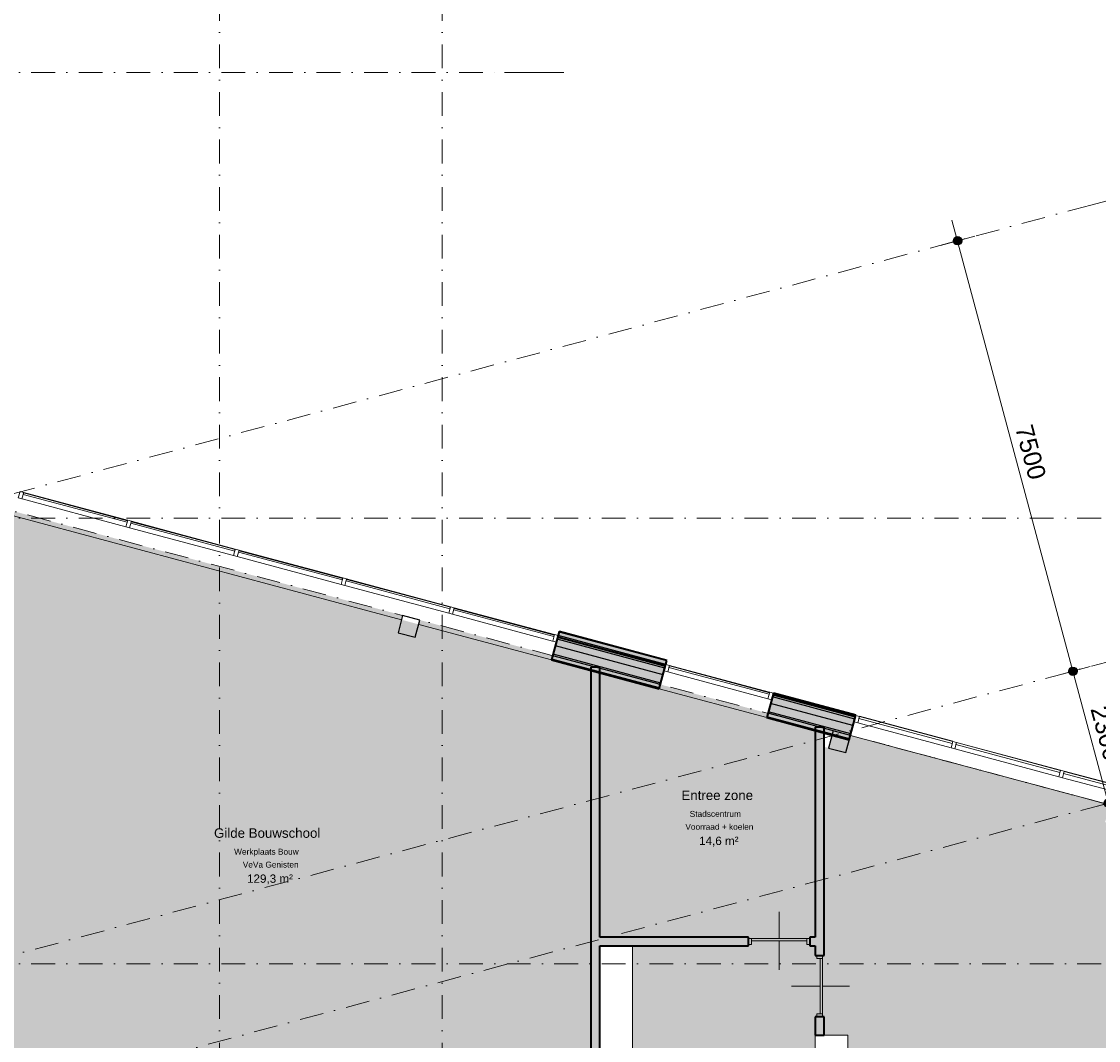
# Model space of a CAD drawing. Header units: millimetres. Extents: x 1557 to 319405, y -11609 to 73584.
# Tile 59 of 103: x 237305 to 255428, y 37209 to 54359. Entities that reach past the tile are written whole.
import ezdxf

# ---------------------------------------------------------------- set-up
doc = ezdxf.new("R2010")
doc.units = ezdxf.units.MM
doc.linetypes.add('Hidden_2_', pattern=[400, 200, -200])
doc.linetypes.add('RR_Level', pattern=[800, 400, -200, 0, -200])
for name, color, linetype, lineweight in [('A-____-____-DIMS', 211, 'Continuous', 9), ('A-____-____-DIMS-200', 211, 'Continuous', 9), ('A-AREA-____-IDEN', 2, 'Continuous', 13), ('A-AREA-____-OTLN', 32, 'Hidden_2_', 13), ('A-AREA-____-PATT', 32, 'Continuous', 9), ('A-DOOR-____-MCUT', 31, 'Continuous', 13), ('A-DOOR-____-OTLN', 31, 'Continuous', 18), ('A-FLOR-____-OTLN', 192, 'Continuous', 18), ('A-GENM-____-OTLN', 13, 'Continuous', 13), ('A-GLAZ-CURT-MCUT', 52, 'Continuous', 13), ('A-GLAZ-CURT-OTLN', 52, 'Continuous', 13), ('A-GLAZ-CWMG-MCUT', 51, 'Continuous', 13), ('A-GLAZ-CWMG-OTLN', 51, 'Continuous', 13), ('A-WALL-____-MCUT', 113, 'Continuous', 35), ('A-WALL-____-OTLN', 113, 'Continuous', 18), ('A-WALL-____-PATT', 111, 'Continuous', 35), ('S-COLS-____-MCUT', 52, 'Continuous', 25), ('S-COLS-____-OTLN', 52, 'Continuous', 18), ('S-GRID-____-OTLN', 1, 'Continuous', 9)]:
    doc.layers.add(name, color=color, linetype=linetype, lineweight=lineweight)
doc.styles.add('Arial_1', font='arial.ttf', dxfattribs={"height": 100})
doc.styles.add('Arial_2', font='arial.ttf', dxfattribs={"height": 300})
doc.styles.add('Arial_B', font='txt', dxfattribs={"height": 160})
doc.styles.add('Arial_B_1', font='txt', dxfattribs={"height": 100})
doc.styles.add('Arial_I', font='txt', dxfattribs={"height": 140})
doc.dimstyles.new('1_5mm_interne_maten_en_details', dxfattribs={"dimscale": 304.8, "dimtxt": 1.004192, "dimasz": 1.83727, "dimexe": 0.984252, "dimexo": 0.0625, "dimgap": 0.098425, "dimtad": 1, "dimdec": 0, "dimlfac": 304.8, "dimzin": 0, "dimdsep": 46, "dimtxsty": 'Arial_2', "dimblk1": 'DOTSMALL', "dimblk2": 'DOTSMALL', "dimsah": 1, "dimcen": 0.09, "dimdle": 1.181102, "dimazin": 0, "dimtfac": 1, "dimtdec": 4, "dimtix": 1, "dimtmove": 0, "dimatfit": 3, "dimfxl": 0.003229, "dimfxlon": 1, "dimtvp": 1, "dimtfill": 1, "dimtolj": 1, "dimtzin": 0, "dimlwd": 13, "dimlwe": 13, "dimarcsym": 2})

# ---------------------------------------------------------------- blocks, each defined once
blk = doc.blocks.new('System Panel - Triple glas-716063-plot_V0 Copy 1')
at = {"layer": 'A-GLAZ-CURT-MCUT', "color": 170, "lineweight": 9}
for p, q in [((813, 52), (-813, 52)), ((-813, 52), (-813, 17)), ((-813, 17), (813, 17)), ((813, 17), (813, 52))]:
    blk.add_line(p, q, dxfattribs=at)
blk = doc.blocks.new('Rectangular Mullion - 65 x 114mm-705369-plot_V0 Copy 1')
at = {"layer": 'A-GLAZ-CWMG-OTLN', "color": 170, "lineweight": 9}
for p, q in [((85883, 42244), (84312, 42665)), ((85854, 42134), (84282, 42555))]:
    blk.add_line(p, q, dxfattribs=at)
blk = doc.blocks.new('System Panel - Triple glas-716064-plot_V0 Copy 1')
at = {"layer": 'A-GLAZ-CURT-MCUT', "color": 170, "lineweight": 9}
for p, q in [((905, 52.5), (-905, 52.5)), ((-905, 52.5), (-905, 17.5)), ((-905, 17.5), (905, 17.5)), ((905, 17.5), (905, 52.5))]:
    blk.add_line(p, q, dxfattribs=at)
blk = doc.blocks.new('Rectangular Mullion - 65 x 114mm-463994-plot_V0 Copy 1')
at = {"layer": 'A-GLAZ-CWMG-OTLN', "color": 170, "lineweight": 9}
for p, q in [((67327, 2357), (67803, 4103)), ((67437, 2327), (67913, 4073))]:
    blk.add_line(p, q, dxfattribs=at)
blk = doc.blocks.new('Rectangular Mullion - 65 x 114mm-702661-plot_V0 Copy 1')
at = {"layer": 'A-GLAZ-CWMG-MCUT', "color": 170, "lineweight": 9}
for p, q in [((-32.5, 57), (32.5, 57)), ((-32.5, -57), (-32.5, 57)), ((32.5, 57), (32.5, -57)), ((32.5, -57), (-32.5, -57))]:
    blk.add_line(p, q, dxfattribs=at)
blk = doc.blocks.new('System Panel - HR__-715992-plot_V0 Copy 1')
at = {"layer": 'A-GLAZ-CURT-MCUT', "color": 170, "lineweight": 9}
for p, q in [((872, 47), (-872, 47)), ((-872, 47), (-872, 23)), ((-872, 23), (872, 23)), ((872, 23), (872, 47))]:
    blk.add_line(p, q, dxfattribs=at)
blk = doc.blocks.new('Rectangular Mullion - 65 x 114mm-464001-plot_V0 Copy 1')
at = {"layer": 'A-GLAZ-CWMG-OTLN', "color": 170, "lineweight": 9}
for p, q in [((65863, -3007), (66322, -1324)), ((65973, -3037), (66432, -1354))]:
    blk.add_line(p, q, dxfattribs=at)
blk = doc.blocks.new('Rectangular Mullion - 65 x 114mm-715993-plot_V0 Copy 1')
at = {"layer": 'A-GLAZ-CWMG-MCUT', "color": 170, "lineweight": 9}
for p, q in [((-65, 57), (0, 57)), ((-65, -57), (-65, 57)), ((0, 57), (0, -57)), ((0, -57), (-65, -57))]:
    blk.add_line(p, q, dxfattribs=at)
blk = doc.blocks.new('System Panel - HR__-715989-plot_V0 Copy 1')
at = {"layer": 'A-GLAZ-CURT-MCUT', "color": 170, "lineweight": 9}
for p, q in [((905, 47), (-905, 47)), ((-905, 47), (-905, 23)), ((-905, 23), (905, 23)), ((905, 23), (905, 47))]:
    blk.add_line(p, q, dxfattribs=at)
blk = doc.blocks.new('Rectangular Mullion - 65 x 114mm-715994-plot_V0 Copy 1')
at = {"layer": 'A-GLAZ-CWMG-MCUT', "color": 170, "lineweight": 9}
for p, q in [((-32.5, 57), (32.5, 57)), ((-32.5, -57), (-32.5, 57)), ((32.5, 57), (32.5, -57)), ((32.5, -57), (-32.5, -57))]:
    blk.add_line(p, q, dxfattribs=at)
blk = doc.blocks.new('Rectangular Mullion - 65 x 114mm-716021-plot_V0 Copy 1')
at = {"layer": 'A-GLAZ-CWMG-MCUT', "color": 170, "lineweight": 9}
for p, q in [((0, 57), (-65, 57)), ((-65, 57), (-65, -57)), ((0, -57), (0, 57)), ((-65, -57), (0, -57))]:
    blk.add_line(p, q, dxfattribs=at)
blk = doc.blocks.new('Rectangular Mullion - 65 x 114mm-702672-plot_V0 Copy 1')
at = {"layer": 'A-GLAZ-CWMG-MCUT', "color": 170, "lineweight": 9}
for p, q in [((0, 57), (-65, 57)), ((-65, 57), (-65, -57)), ((0, -57), (0, 57)), ((-65, -57), (0, -57))]:
    blk.add_line(p, q, dxfattribs=at)
blk = doc.blocks.new('027_Gilde - ATC_FacadeModel_rvt-2-plot_V0 Copy 1')
at = {"layer": 'A-WALL-____-OTLN', "lineweight": 5}
for points in [[(81052, 43538), (81067, 43596), (79256, 44082), (79240, 44024), (81035, 43543)], [(81035, 43475), (81043, 43504), (79231, 43990), (79224, 43961), (81005, 43483)], [(84232, 42619), (84240, 42648), (82854, 43019), (82846, 42990), (84202, 42627)]]:
    blk.add_hatch(color=67, dxfattribs=at).paths.add_polyline_path(points)
at = {"layer": 'A-WALL-____-PATT', "lineweight": 5}
for points in [[(81067, 43596), (81070, 43606), (79259, 44091), (79256, 44082), (81052, 43600)], [(81005, 43364), (81035, 43475), (79224, 43961), (79194, 43850), (79941, 43649)], [(81043, 43504), (81046, 43519), (79235, 44004), (79231, 43990), (81035, 43507)], [(81046, 43519), (81052, 43538), (79240, 44024), (79235, 44004), (81043, 43520)], [(80945, 43142), (80961, 43200), (79150, 43685), (79134, 43628), (79791, 43451), (79793, 43451), (80639, 43224)], [(80961, 43200), (80967, 43224), (79156, 43710), (79150, 43685), (80871, 43224)], [(80967, 43224), (81005, 43364), (79194, 43850), (79156, 43710), (79941, 43499)], [(84202, 42508), (84232, 42619), (82846, 42990), (82818, 42879)], [(84240, 42648), (84244, 42662), (82858, 43034), (82854, 43019), (84232, 42650)], [(84244, 42662), (84249, 42682), (82863, 43053), (82858, 43034), (84240, 42663)], [(84165, 42368), (84202, 42508), (82816, 42879), (82779, 42739), (82818, 42728)], [(84143, 42286), (84158, 42343), (82772, 42715), (82757, 42657), (83836, 42368)], [(84158, 42343), (84165, 42368), (82779, 42739), (82772, 42715), (83716, 42462), (83716, 42462), (84068, 42368)]]:
    blk.add_hatch(color=67, dxfattribs=at).paths.add_polyline_path(points)
at = {"layer": 'A-WALL-____-PATT', "lineweight": 18}
h = blk.add_hatch(color=47, dxfattribs=at)
h.paths.add_polyline_path([(80942, 43128), (80945, 43142), (79793, 43451), (79793, 43435), (80888, 43142)])
h.paths.add_polyline_path([(79791, 43436), (79791, 43451), (79134, 43628), (79130, 43613), (79644, 43475)])
h = blk.add_hatch(color=47, dxfattribs=at)
h.paths.add_polyline_path([(84139, 42271), (84143, 42286), (83716, 42400), (83716, 42384), (84085, 42286)])
h.paths.add_polyline_path([(83712, 42385), (83713, 42401), (82757, 42657), (82753, 42642), (83566, 42424)])
at = {"layer": 'A-WALL-____-MCUT', "color": 50}
for p, q in [((79259, 44091), (79130, 43613)), ((81070, 43606), (79259, 44091)), ((79130, 43613), (80942, 43128)), ((80942, 43128), (81070, 43606)), ((82863, 43053), (82753, 42642)), ((84249, 42682), (82863, 43053)), ((82753, 42642), (84139, 42271)), ((84139, 42271), (84249, 42682))]:
    blk.add_line(p, q, dxfattribs=at)
at = {"layer": 'A-WALL-____-MCUT', "color": 130, "lineweight": 25}
for p, q in [((81067, 43596), (79256, 44082)), ((81035, 43475), (79224, 43961)), ((81043, 43504), (79231, 43990)), ((81046, 43519), (79235, 44004)), ((81052, 43538), (79240, 44024)), ((80961, 43200), (79150, 43685)), ((80967, 43224), (79156, 43710)), ((81005, 43364), (79194, 43850)), ((80945, 43142), (79134, 43628)), ((84232, 42619), (82846, 42990)), ((84240, 42648), (82854, 43019)), ((84244, 42662), (82858, 43034)), ((84202, 42508), (82816, 42879)), ((84143, 42286), (82757, 42657)), ((84158, 42343), (82772, 42715)), ((84165, 42368), (82779, 42739))]:
    blk.add_line(p, q, dxfattribs=at)
at = {"layer": 'A-WALL-____-OTLN', "color": 210}
for p, q in [((76604, 44290), (70075, 46039)), ((79130, 43613), (76894, 44212)), ((82753, 42642), (80942, 43128))]:
    blk.add_line(p, q, dxfattribs=at)
at = {"layer": 'A-GLAZ-CURT-OTLN', "color": 210, "lineweight": 18}
for name, p, rotation in [('System Panel - HR__-715989-plot_V0 Copy 1', (71107, 46144), 344.9999965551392), ('System Panel - HR__-715989-plot_V0 Copy 1', (72918, 45659), 344.9999965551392), ('System Panel - HR__-715989-plot_V0 Copy 1', (74729, 45173), 344.9999965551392), ('System Panel - HR__-715989-plot_V0 Copy 1', (76540, 44688), 344.9999965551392), ('System Panel - HR__-715992-plot_V0 Copy 1', (78320, 44211), 344.9999965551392), ('System Panel - HR__-715992-plot_V0 Copy 1', (81942, 43241), 344.9999965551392), ('System Panel - Triple glas-716063-plot_V0 Copy 1', (85083, 42399), 345.0000000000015), ('System Panel - Triple glas-716064-plot_V0 Copy 1', (86805, 41938), 345.0000000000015), ('System Panel - Triple glas-716064-plot_V0 Copy 1', (88617, 41452), 345.0000000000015)]:
    blk.add_blockref(name, p, dxfattribs=dict(at, rotation=rotation))
at = {"layer": 'A-GLAZ-CWMG-OTLN', "color": 210, "lineweight": 18}
for name, p, rotation in [('Rectangular Mullion - 65 x 114mm-716021-plot_V0 Copy 1', (70170, 46395), 164.9999965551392), ('Rectangular Mullion - 65 x 114mm-463994-plot_V0 Copy 1', (74632, -21460), 90.26266471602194), ('Rectangular Mullion - 65 x 114mm-463994-plot_V0 Copy 1', (76443, -21946), 90.26266471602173), ('Rectangular Mullion - 65 x 114mm-463994-plot_V0 Copy 1', (78254, -22431), 90.26266471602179), ('Rectangular Mullion - 65 x 114mm-463994-plot_V0 Copy 1', (80065, -22916), 90.26266471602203), ('Rectangular Mullion - 65 x 114mm-464001-plot_V0 Copy 1', (76443, -21946), 90.2626647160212), ('Rectangular Mullion - 65 x 114mm-716021-plot_V0 Copy 1', (81037, 43483), 164.9999965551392), ('Rectangular Mullion - 65 x 114mm-464001-plot_V0 Copy 1', (80065, -22916), 90.26266471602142), ('Rectangular Mullion - 65 x 114mm-702672-plot_V0 Copy 1', (84234, 42626), 165.0000000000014), ('Rectangular Mullion - 65 x 114mm-463994-plot_V0 Copy 1', (90330, -25667), 90.26266816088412), ('Rectangular Mullion - 65 x 114mm-463994-plot_V0 Copy 1', (92141, -26152), 90.262668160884)]:
    blk.add_blockref(name, p, dxfattribs=dict(at, rotation=rotation))
at = {"layer": 'A-GLAZ-CWMG-OTLN', "color": 210, "lineweight": 18, "extrusion": (0, 0, -1)}
for name, p, rotation in [('Rectangular Mullion - 65 x 114mm-715994-plot_V0 Copy 1', (-72013, 45901), 195.0000034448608), ('Rectangular Mullion - 65 x 114mm-715994-plot_V0 Copy 1', (-73824, 45416), 195.0000034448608), ('Rectangular Mullion - 65 x 114mm-715994-plot_V0 Copy 1', (-75635, 44931), 195.0000034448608), ('Rectangular Mullion - 65 x 114mm-715994-plot_V0 Copy 1', (-77446, 44445), 195.0000034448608), ('Rectangular Mullion - 65 x 114mm-715993-plot_V0 Copy 1', (-79226, 43968), 195.0000034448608), ('Rectangular Mullion - 65 x 114mm-715993-plot_V0 Copy 1', (-82848, 42998), 195.0000034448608), ('Rectangular Mullion - 65 x 114mm-702661-plot_V0 Copy 1', (-85900, 42180), 194.9999999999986), ('Rectangular Mullion - 65 x 114mm-702661-plot_V0 Copy 1', (-87711, 41695), 194.9999999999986)]:
    blk.add_blockref(name, p, dxfattribs=dict(at, rotation=rotation))
at = {"layer": 'A-GLAZ-CWMG-OTLN', "color": 210, "lineweight": 18}
blk.add_blockref('Rectangular Mullion - 65 x 114mm-705369-plot_V0 Copy 1', (0, 0), dxfattribs=at)
blk = doc.blocks.new('NLRS_28_SC_LIB_kolom recht_generiek_ISR - kolom beton_ONTWERP-6193513-plot_V0 Copy 1')
at = {"layer": 'S-COLS-____-OTLN', "lineweight": 13}
blk.add_hatch(color=256, dxfattribs=at).paths.add_polyline_path([(150, -150), (150, 75), (-150, 75), (-150, -150), (75, -150)])
at = {"layer": 'S-COLS-____-MCUT'}
for p, q in [((150, 150), (-150, 150)), ((-150, 150), (-150, -150)), ((150, -150), (150, 150)), ((-150, -150), (150, -150))]:
    blk.add_line(p, q, dxfattribs=at)
blk = doc.blocks.new('32_binnendeur_ontwerpers - 2315 x 930-6426849-plot_V0 Copy 1')
at = {"layer": 'A-DOOR-____-MCUT'}
for p, q in [((-517, 50), (-467, 50)), ((-467, 50), (-467, -50)), ((467, 50), (517, 50)), ((467, -50), (467, 50)), ((-467, -50), (-517, -50)), ((517, -50), (467, -50))]:
    blk.add_line(p, q, dxfattribs=at)
at = {"layer": 'A-DOOR-____-OTLN'}
for p, q in [((0, -10), (0, 475)), ((0, -500), (0, -50))]:
    blk.add_line(p, q, dxfattribs=at)
blk = doc.blocks.new('balie - balie-6098517-plot_V0 Copy 1')
at = {"layer": 'A-GENM-____-OTLN'}
for p, q in [((80491, 33300), (80491, 38800)), ((83566, 37300), (83566, 33300)), ((84116, 37300), (83716, 37300)), ((84116, 33300), (84116, 37300)), ((79941, 33300), (80491, 33300)), ((83716, 33300), (84116, 33300))]:
    blk.add_line(p, q, dxfattribs=at)
blk = doc.blocks.new('deurblad_abstract_linksdraaiend - deurblad_abstract_linksdraaiend-6426888-plot_V0 Copy 1')
at = {"layer": 'A-DOOR-____-OTLN', "lineweight": 13}
for p, q in [((108443, 23951), (109373, 23951)), ((108443, 23951), (108443, 23911)), ((109373, 23911), (109373, 23951)), ((109373, 23911), (108443, 23911))]:
    blk.add_line(p, q, dxfattribs=at)
blk = doc.blocks.new('draairichting - draairichting_links-6426892-plot_V0 Copy 1')
at = {"layer": 'A-DOOR-____-MCUT'}
blk.add_line((108518, 23951), (109373, 23951), dxfattribs=at)
blk = doc.blocks.new('32_binnendeur_ontwerpers - 2315 x 930-6426845-plot_V0 Copy 1')
at = {"layer": 'A-DOOR-____-MCUT'}
for p, q in [((-467, 50), (-517, 50)), ((-467, -50), (-467, 50)), ((467, 50), (467, -50)), ((517, 50), (467, 50)), ((-517, -50), (-467, -50)), ((467, -50), (517, -50))]:
    blk.add_line(p, q, dxfattribs=at)
at = {"layer": 'A-DOOR-____-OTLN'}
for p, q in [((0, 500), (0, 50)), ((0, 10), (0, -475))]:
    blk.add_line(p, q, dxfattribs=at)
blk = doc.blocks.new('deurblad_abstract_linksdraaiend - deurblad_abstract_linksdraaiend-6426883-plot_V0 Copy 1')
at = {"layer": 'A-DOOR-____-OTLN', "lineweight": 13}
for p, q in [((111427, 23951), (112357, 23951)), ((111427, 23951), (111427, 23911)), ((112357, 23911), (112357, 23951)), ((112357, 23911), (111427, 23911))]:
    blk.add_line(p, q, dxfattribs=at)
blk = doc.blocks.new('draairichting - draairichting_links-6426887-plot_V0 Copy 1')
at = {"layer": 'A-DOOR-____-MCUT'}
blk.add_line((112282, 23951), (111427, 23951), dxfattribs=at)
blk = doc.blocks.new('DIMBLOCK73-plot_V0 Copy 1')
at = {"layer": 'A-____-____-DIMS-200', "lineweight": 25}
h = blk.add_hatch(color=256, dxfattribs=at)
edge = h.paths.add_edge_path()
edge.add_arc((254998, 43424), 70, 0, 360)
h = blk.add_hatch(color=256, dxfattribs=at)
edge = h.paths.add_edge_path()
edge.add_arc((255593, 41203), 70, 0, 360)
at = {"layer": 'A-____-____-DIMS-200', "lineweight": 13}
for p, q in [((254708, 43347), (255288, 43502)), ((254998, 43424), (254708, 43347)), ((255686, 40855), (254998, 43424)), ((255303, 41125), (255883, 41280)), ((255593, 41203), (255303, 41125))]:
    blk.add_line(p, q, dxfattribs=at)
at = {"layer": 'A-____-____-DIMS-200', "lineweight": 25}
for centre in [(254998, 43424), (255593, 41203)]:
    blk.add_circle(centre, 70, dxfattribs=at)
at = {"layer": 'A-____-____-DIMS-200', "color": 0, "lineweight": 13, "insert": (255581, 42868), "char_height": 300, "width": 1107.53, "attachment_point": 1, "rotation": 285, "line_spacing_factor": 0.941778, "style": 'Arial_2', "bg_fill": 3, "box_fill_scale": 1.25, "bg_fill_color": 256, "bg_fill_true_color": 13158600, "bg_fill_transparency": 0}
blk.add_mtext('2300', dxfattribs=at)
blk = doc.blocks.new('_DotSmall')
at = {"color": 0, "linetype": 'ByBlock', "const_width": 0.5}
blk.add_lwpolyline([(-0.0625, 0, 1), (0.0625, 0, 1)], format="xyb", close=True, dxfattribs=at)
blk = doc.blocks.new('DIMBLOCK74-plot_V0 Copy 1')
at = {"layer": 'A-____-____-DIMS-200', "lineweight": 25}
h = blk.add_hatch(color=256, dxfattribs=at)
edge = h.paths.add_edge_path()
edge.add_arc((253057, 50669), 70, 0, 360)
h = blk.add_hatch(color=256, dxfattribs=at)
edge = h.paths.add_edge_path()
edge.add_arc((254998, 43424), 70, 0, 360)
at = {"layer": 'A-____-____-DIMS-200', "lineweight": 13}
for p, q in [((254998, 43424), (252963, 51017)), ((252767, 50591), (253346, 50747)), ((253057, 50669), (252767, 50591)), ((254708, 43347), (255288, 43502)), ((254998, 43424), (254708, 43347))]:
    blk.add_line(p, q, dxfattribs=at)
at = {"layer": 'A-____-____-DIMS-200', "lineweight": 25}
for centre in [(253057, 50669), (254998, 43424)]:
    blk.add_circle(centre, 70, dxfattribs=at)
at = {"layer": 'A-____-____-DIMS-200', "color": 0, "lineweight": 13, "insert": (254313, 47601), "char_height": 300, "width": 1107.53, "attachment_point": 1, "rotation": 285, "line_spacing_factor": 0.941778, "style": 'Arial_2', "bg_fill": 3, "box_fill_scale": 1.25, "bg_fill_color": 256, "bg_fill_true_color": 13158600, "bg_fill_transparency": 0}
blk.add_mtext('7500', dxfattribs=at)

msp = doc.modelspace()

# ---------------------------------------------------------------- hatches: boundary and pattern name
at = {"layer": 'A-AREA-____-PATT', "transparency": 33554509}
h = msp.add_hatch(color=254, dxfattribs=at)
h.paths.add_polyline_path([(236307.0135, 33225), (237316.0135, 33225), (237316.0135, 33300), (246886.5119, 33300), (246886.5119, 43435.9133), (246226.0707, 43615.1595), (246243.2079, 43685.9326), (244008.3694, 44284.7558), (243930.7236, 43994.9781), (243640.9459, 44072.6238), (243718.5916, 44362.4015), (237189.3573, 46111.9044), (237169.9458, 46039.46), (236809.3251, 46136.0526), (236842.1317, 46013.6165), (236552.354, 45935.9707), (236474.7083, 46225.7484), (235811.5135, 46403.4509), (235811.5135, 45150), (235796.5135, 45150), (235796.5135, 45100), (235736.5135, 45100), (235736.5135, 45086.8095), (235749.0135, 45086.8095), (235749.0135, 44136.8095), (235796.5135, 44136.8095), (235796.5135, 44086.8095), (235749.0135, 44086.8095), (235749.0135, 43136.8095), (235796.5135, 43136.8095), (235796.5135, 43086.8095), (235749.0135, 43086.8095), (235749.0135, 42136.8095), (235796.5135, 42136.8095), (235796.5135, 42086.8095), (235749.0135, 42086.8095), (235749.0135, 41136.8095), (235796.5135, 41136.8095), (235796.5135, 41086.8095), (235749.0135, 41086.8095), (235749.0135, 40136.8095), (235796.5135, 40136.8095), (235796.5135, 40086.8095), (235749.0135, 40086.8095), (235749.0135, 39136.8095), (235796.5135, 39136.8095), (235796.5135, 39086.8095), (235736.5135, 39086.8095), (235736.5135, 38111.8095), (235749.0135, 38111.8095), (235749.0135, 37136.8095), (235796.5135, 37136.8095), (235796.5135, 37086.8095), (235736.5135, 37086.8095), (235736.5135, 36111.8095), (235796.5135, 36111.8095), (235796.5135, 36061.8095), (235811.5135, 36061.8095), (235811.5135, 33300), (236282.0135, 33300), (236282.0135, 33225)])
h.paths.add_polyline_path([(244368.7041, 33681.7322), (244327.4644, 33692.7824), (244291.0084, 33715.0035), (244262.2895, 33746.5953), (244243.6344, 33784.9984), (244236.5544, 33827.1018), (244243.6344, 33874.1913), (244258.4297, 33908.7416), (244291.0084, 33945.3159), (244320.9702, 33965.5947), (244361.6374, 33978.5946), (244411.3864, 33977.7171), (244445.5594, 33968.5605), (244482.0154, 33946.3394), (244510.7343, 33914.7476), (244529.3894, 33876.3444), (244536.4694, 33834.2411), (244531.4008, 33791.8486), (244514.5941, 33752.6013), (244487.411, 33719.6787), (244445.5594, 33693.6722), (244411.3864, 33682.7483)])
h.paths.add_polyline_path([(239592.2118, 34961.5891), (239550.9721, 34972.6392), (239510.266, 34999.5355), (239485.7972, 35026.4521), (239467.1421, 35064.8553), (239460.0621, 35106.9586), (239467.1421, 35154.0481), (239485.7972, 35193.2732), (239509.1206, 35221.521), (239550.9721, 35247.5275), (239585.1451, 35258.4514), (239627.8275, 35259.4674), (239669.0672, 35248.4173), (239710.9187, 35220.2609), (239734.242, 35194.6044), (239752.8971, 35156.2012), (239759.9772, 35114.0979), (239752.8971, 35067.0084), (239738.1018, 35032.4581), (239710.9187, 34999.5355), (239675.5613, 34975.605), (239627.8275, 34962.4369)])
h.paths.add_polyline_path([(236469.5987, 35761.8095), (236469.5987, 36061.8095), (236769.5987, 36061.8095), (236769.5987, 35761.8095)])
for points in [[(249913.051, 38875), (250570.5119, 38875), (250570.5119, 38950), (250661.5119, 38950), (250661.5119, 42424.4049), (249847.7222, 42642.4592), (249865.4297, 42715.3612), (248056.0227, 43200.1895), (248036.6112, 43127.7451), (247036.5119, 43395.7209), (247036.5119, 38950), (249536.5119, 38950), (249536.5119, 38875), (249847.7222, 38875)], [(250661.5119, 32238.6441), (250661.5119, 37606), (250736.5119, 37606), (250736.5119, 38640), (250661.5119, 38640), (250661.5119, 38800), (250570.5119, 38800), (250570.5119, 38875), (249536.5119, 38875), (249536.5119, 38800), (247586.5119, 38800), (247586.5119, 33300), (247036.5119, 33300), (247036.5119, 33209.9599), (249913.051, 32439.1936)]]:
    msp.add_hatch(color=7, dxfattribs=at).paths.add_polyline_path(points)
h = msp.add_hatch(color=7, dxfattribs=at)
h.paths.add_polyline_path([(272904.4527, 8014.2495), (273310.4669, 9536.0154), (273382.9321, 9516.6813), (273386.2321, 9529.4366), (273339.7579, 9529.4366), (273302.3101, 9539.4707), (273265.8541, 9561.6918), (273234.2177, 9599.2895), (273218.4801, 9631.6867), (273212.2537, 9680.9294), (273216.4688, 9716.1826), (273233.2754, 9755.4299), (273260.4586, 9788.3524), (273295.816, 9812.283), (273336.4831, 9825.2829), (273379.1655, 9826.2989), (273425.2708, 9812.283), (273458.601, 9791.1138), (273488.9084, 9754.5841), (273700.5441, 10544.4193), (273654.6626, 10556.7132), (273667.6036, 10605.0095), (273713.4851, 10592.7156), (273959.3632, 11510.3451), (273913.4817, 11522.639), (273926.4226, 11570.9353), (273972.3041, 11558.6414), (274218.1822, 12476.2709), (274172.3007, 12488.5648), (274185.2417, 12536.8611), (274231.1232, 12524.5672), (274477.0012, 13442.1968), (274431.1198, 13454.4907), (274444.0607, 13502.787), (274489.9422, 13490.4931), (274735.8203, 14408.1226), (274689.9388, 14420.4165), (274702.8798, 14468.7128), (274748.7612, 14456.4189), (274994.6393, 15374.0484), (274948.7579, 15386.3423), (274961.6988, 15434.6386), (275007.5803, 15422.3447), (275253.4584, 16339.9742), (275207.5769, 16352.2681), (275220.5179, 16400.5644), (275266.3993, 16388.2705), (275512.2774, 17305.9001), (275466.3959, 17318.194), (275479.3369, 17366.4903), (275525.2184, 17354.1964), (275771.0965, 18271.8259), (275783.1705, 18268.5907), (275795.2446, 18317.1192), (275784.0374, 18320.1222), (276014.3967, 19179.8349), (275968.5153, 19192.1288), (275981.4562, 19240.4251), (276039.4118, 19224.8959), (276024.9995, 19283.1507), (276072.1789, 19295.7924), (276084.4728, 19249.9109), (277002.1024, 19495.789), (276989.8084, 19541.6705), (277038.1047, 19554.6115), (277050.3986, 19508.73), (277968.0282, 19754.6081), (277955.7343, 19800.4895), (278004.0306, 19813.4305), (278016.3245, 19767.549), (278933.954, 20013.4271), (278921.6601, 20059.3086), (278969.9564, 20072.2495), (278982.2503, 20026.3681), (279899.8798, 20272.2462), (279887.5859, 20318.1276), (279935.8822, 20331.0686), (279948.1761, 20285.1871), (280865.8057, 20531.0652), (280853.5118, 20576.9467), (280901.808, 20589.8876), (280914.1019, 20544.0062), (281831.7315, 20789.8843), (281819.4376, 20835.7657), (281867.7339, 20848.7067), (281880.0278, 20802.8252), (281935.0285, 20819.8317), (281935.0285, 20820.6986), (281943.2647, 20820.6986), (281931.2031, 20865.7132), (281979.4993, 20878.6542), (281995.0285, 20820.6986), (281995.0285, 23825.7144), (279504.03, 23825.7144), (279504.03, 23900.7144), (278470.03, 23900.7144), (278470.03, 23825.7144), (276520.03, 23825.7144), (276520.03, 23900.7144), (275486.03, 23900.7144), (275486.03, 23825.7144), (272095.9051, 23825.7811), (272095.9051, 27541), (272170.9051, 27541), (272170.9051, 28575), (272095.9051, 28575), (272095.9051, 28725), (272152.9051, 28725.1748), (272152.9051, 28775), (272170.9051, 28775), (272170.9051, 28987.5), (272152.9051, 28987.5), (272152.9051, 29037.5), (272170.9051, 29037.5), (272170.9051, 29900), (269130.0366, 29900), (269686.8508, 27821.9412), (269718.0059, 27681.4093), (269736.7944, 27538.6968), (269743.0731, 27394.8898), (269736.7944, 27251.0828), (269718.0059, 27108.3703), (269686.8508, 26967.8384), (269643.566, 26830.5566), (269588.481, 26697.5697), (269522.0151, 26569.8898), (269444.674, 26448.4887), (269345.0285, 26321.1749), (269259.7993, 26228.1636), (269153.6727, 26130.9165), (269039.4743, 26043.2889), (268918.0731, 25965.9479), (268790.3933, 25899.482), (268657.4064, 25844.397), (268520.1246, 25801.1122), (268378.4094, 25769.8012), (268236.8801, 25751.1686), (268093.0731, 25744.8898), (267942.0847, 25752.114), (267806.5537, 25769.957), (267666.0217, 25801.1122), (260763.6591, 27650.5947), (260670.4801, 27681.6133), (260581.647, 27723.4843), (260498.4187, 27775.6145), (260421.9746, 27837.265), (260353.3978, 27907.5624), (260293.6602, 27985.5105), (260238.5351, 28081.4977), (260200.3426, 28171.6555), (260175.2504, 28253.767), (260157.9133, 28350.431), (260152.1854, 28448.4702), (260158.1478, 28546.4954), (260158.1478, 36355.0399), (259456.0896, 36543.1559), (259436.6782, 36470.7114), (258617.5995, 36690.1829), (258637.011, 36762.6273), (256604.703, 37307.1826), (256585.2916, 37234.7381), (255689.2021, 37474.8446), (255689.2021, 40844.3032), (255541.6675, 40883.835), (255619.3132, 41173.6128), (251253.3731, 42343.4618), (251175.7277, 42053.6851), (250811.5119, 42151.2764), (250811.5119, 38640), (250736.5119, 38640), (250736.5119, 37606), (250811.5119, 37606), (250811.5119, 37300), (251211.5119, 37300), (251211.5119, 33300), (250811.5119, 33300), (250811.5119, 32198.4517), (251363.9709, 32050.4208), (251344.5594, 31977.9763), (252343.3267, 31710.3575), (252362.7382, 31782.8019), (252611.5119, 31716.1432), (252611.5119, 29831.4979), (252536.5119, 29831.4979), (252536.5119, 26555.8333), (244686.5135, 26555.8333), (244686.5135, 22055.8333), (244461.5119, 22055.8333), (244461.5119, 17586.7966), (244534.1685, 17586.7966), (244534.1685, 17324.2499), (244601.5947, 17306.1831), (244597.7124, 17291.6942), (244646.0087, 17278.7533), (244633.7148, 17232.8718), (244749.6259, 17201.8135), (244761.9198, 17247.695), (244810.2161, 17234.754), (244797.9222, 17188.8725), (245715.5517, 16942.9945), (245727.8456, 16988.8759), (245776.1419, 16975.935), (245763.848, 16930.0535), (246681.4776, 16684.1754), (246693.7715, 16730.0569), (246742.0678, 16717.1159), (246729.7738, 16671.2345), (247455.6739, 16476.7301), (247467.9678, 16522.6116), (247516.2641, 16509.6706), (247500.735, 16451.7151), (248499.5023, 16184.0962), (248515.0314, 16242.0517), (248563.3277, 16229.1108), (248551.0338, 16183.2293), (248613.3292, 16166.5373), (248625.6231, 16212.4188), (248673.9689, 16199.6624), (248677.8017, 16213.9667), (251522.9104, 15451.6221), (251517.7954, 15494.2558), (251522.0104, 15529.509), (251543.776, 15574.7623), (251566.0002, 15601.6789), (251601.3576, 15625.6094), (251642.0248, 15638.6093), (251688.499, 15638.6093), (251730.8125, 15625.6094), (251762.4028, 15606.3541), (251791.1217, 15574.7623), (251809.7768, 15536.3591), (251816.0032, 15487.1165), (251811.7881, 15451.8633), (251790.0225, 15406.61), (251772.0653, 15384.8613), (253160.5018, 15012.8308), (253141.0904, 14940.3864), (254787.028, 14499.3588), (254806.4395, 14571.8032), (254956.3196, 14531.6429), (254952.4373, 14517.154), (255024.8817, 14497.7426), (255012.5878, 14451.8611), (255085.0322, 14432.4497), (255097.3262, 14478.3312), (255145.6224, 14465.3902), (255130.0933, 14407.4347), (256128.8606, 14139.8158), (256144.3897, 14197.7713), (256192.686, 14184.8304), (256180.3921, 14138.9489), (256896.1432, 13947.164), (256908.4371, 13993.0455), (256956.7334, 13980.1045), (256944.4395, 13934.2231), (257862.069, 13688.345), (257874.3629, 13734.2264), (257922.6592, 13721.2855), (257926.5415, 13735.7744), (258767.8899, 13510.3357), (258761.9212, 13545.8301), (258766.9899, 13588.2226), (258788.7555, 13633.4759), (258810.9797, 13660.3925), (258846.3371, 13684.323), (258887.0042, 13697.3229), (258933.4785, 13697.3229), (258970.9263, 13687.2888), (259007.3823, 13665.0677), (259039.0186, 13627.4699), (259054.7562, 13595.0727), (259061.8363, 13552.9694), (259056.7676, 13510.5769), (259036.1011, 13466.6548), (259012.7778, 13438.4071), (258977.4204, 13414.4765), (258944.4881, 13401.6607), (258534.4168, 11864.689), (259093.2677, 11714.9453), (259073.8562, 11642.5009), (261106.1642, 11097.9456), (261125.5756, 11170.3901), (263049.6999, 10654.8225), (263030.2884, 10582.3781), (265062.5964, 10037.8228), (265082.0078, 10110.2673), (266337.7114, 9773.8025), (266318.2999, 9701.3581), (268350.6079, 9156.8028), (268370.0193, 9229.2472), (270294.1436, 8713.6797), (270274.7321, 8641.2352), (272307.0401, 8096.68), (272326.4515, 8169.1244), (272896.5717, 8016.3612)])
h.paths.add_polyline_path([(266138.5146, 11459.3177), (266092.4092, 11473.3337), (266060.8189, 11492.589), (266029.1825, 11530.1868), (266013.4449, 11562.5839), (266006.3649, 11604.6873), (266013.4449, 11651.7768), (266033.1992, 11692.3331), (266055.4234, 11719.2496), (266090.7808, 11743.1802), (266131.4479, 11756.1801), (266177.9222, 11756.1801), (266215.37, 11746.146), (266251.826, 11723.9249), (266280.5448, 11692.3331), (266299.1999, 11653.9299), (266306.28, 11611.8266), (266298.2779, 11562.5839), (266280.5448, 11525.512), (266257.2215, 11497.2642), (266221.8641, 11473.3337), (266181.1969, 11460.3338)])
h.paths.add_polyline_path([(275668.6779, 20339.3635), (275625.9955, 20340.3795), (275585.3284, 20353.3794), (275549.971, 20377.31), (275522.7878, 20410.2325), (275505.9812, 20449.4798), (275500.9125, 20491.8723), (275507.9925, 20533.9757), (275526.6476, 20572.3788), (275555.3665, 20603.9706), (275591.8225, 20626.1917), (275633.0622, 20637.2419), (275675.7445, 20636.2258), (275716.4117, 20623.2259), (275751.7691, 20599.2954), (275778.9522, 20566.3728), (275795.7589, 20527.1255), (275800.8276, 20484.733), (275793.7475, 20442.6297), (275775.0924, 20404.2265), (275746.3736, 20372.6347), (275709.9176, 20350.4136), (275672.4698, 20340.3795)])
h.paths.add_polyline_path([(270355.5505, 20526.8367), (270314.3108, 20537.8869), (270277.8548, 20560.108), (270246.2185, 20597.7058), (270230.4809, 20630.103), (270224.2545, 20679.3456), (270228.4695, 20714.5988), (270249.136, 20758.5209), (270272.4593, 20786.7686), (270307.8167, 20810.6992), (270348.4839, 20823.6991), (270394.9581, 20823.6991), (270432.4059, 20813.665), (270468.8619, 20791.4439), (270500.4983, 20753.8461), (270516.2359, 20721.4489), (270523.3159, 20679.3456), (270518.2472, 20636.9531), (270496.4816, 20591.6998), (270474.2574, 20564.7832), (270438.9, 20540.8527), (270398.2329, 20527.8528)])
h.paths.add_polyline_path([(280541.6576, 21436.439), (280464.0119, 21726.2168), (280753.7896, 21803.8625), (280831.4353, 21514.0847), (280617.7484, 21456.8275)])
h.paths.add_polyline_path([(265596.3428, 21801.8495), (265555.1031, 21812.8997), (265518.6471, 21835.1208), (265487.0107, 21872.7186), (265471.2731, 21905.1158), (265464.1931, 21947.2191), (265472.1951, 21996.4617), (265489.9282, 22033.5337), (265518.6471, 22065.4332), (265548.609, 22085.712), (265589.2761, 22098.7119), (265635.7504, 22098.7119), (265673.1982, 22088.6778), (265709.6542, 22066.4567), (265741.2905, 22028.8589), (265757.0281, 21996.4617), (265764.1081, 21954.3584), (265757.0281, 21907.2689), (265742.2328, 21872.7186), (265715.0497, 21839.796), (265679.6923, 21815.8655), (265639.0251, 21802.8656)])
h.paths.add_polyline_path([(254198.459, 24856.1164), (254157.2193, 24867.1665), (254120.7633, 24889.3876), (254092.0445, 24920.9794), (254073.3894, 24959.3826), (254066.3093, 25001.4859), (254073.3894, 25048.5754), (254088.1847, 25083.1257), (254115.3678, 25116.0483), (254157.2193, 25142.0548), (254191.3924, 25152.9787), (254234.0747, 25153.9947), (254275.3144, 25142.9446), (254311.7704, 25120.7235), (254340.4893, 25089.1317), (254359.1444, 25050.7285), (254366.2244, 25008.6252), (254358.2223, 24959.3826), (254344.3491, 24926.9854), (254317.1659, 24894.0628), (254281.8085, 24870.1323), (254234.0747, 24856.9642)])
h.paths.add_polyline_path([(255746.3942, 30633.0893), (255700.2889, 30647.1053), (255668.6986, 30666.3606), (255639.9797, 30697.9524), (255621.3246, 30736.3555), (255614.2446, 30778.4589), (255621.3246, 30825.5484), (255636.1199, 30860.0987), (255663.303, 30893.0212), (255705.1546, 30919.0277), (255739.3276, 30929.9517), (255785.8018, 30929.9517), (255823.2496, 30919.9176), (255859.7056, 30897.6965), (255888.4245, 30866.1047), (255907.0796, 30827.7015), (255913.5197, 30780.246), (255907.0796, 30738.5087), (255892.2843, 30703.9584), (255859.7056, 30667.384), (255829.7438, 30647.1053), (255789.0766, 30634.1054), (255759.4465, 30633.4)])
at = {"layer": 'A-WALL-____-PATT', "lineweight": 18}
msp.add_hatch(color=47, dxfattribs=at).paths.add_polyline_path([(247036.5119, 33209.9599), (247036.5119, 43395.7209), (246888.3671, 43435.4162), (246886.5119, 43435.9133), (246886.5119, 33250.1523)])
h = msp.add_hatch(color=47, dxfattribs=at)
h.paths.add_polyline_path([(250811.5119, 32198.4517), (250811.5119, 33300), (250661.5119, 33300), (250661.5119, 32238.6441)])
h.paths.add_polyline_path([(250786.5119, 37300), (250811.5119, 37300), (250811.5119, 37606), (250661.5119, 37606), (250661.5119, 37300), (250746.5119, 37300)])
h.paths.add_polyline_path([(250811.5119, 38640), (250811.5119, 42399.7417), (250808.0596, 42400.6667), (250807.4075, 42385.3123), (250661.5119, 42424.4049), (250661.5119, 38640)])
h = msp.add_hatch(color=47, dxfattribs=at)
h.paths.add_polyline_path([(250661.5119, 38800), (250661.5119, 38950), (250570.5119, 38950), (250570.5119, 38800)])
h.paths.add_polyline_path([(247041.4641, 38800), (249536.5119, 38800), (249536.5119, 38950), (247036.5119, 38950), (247036.5119, 38800)])

# ---------------------------------------------------------------- linework, layer by layer
at = {"layer": 'A-AREA-____-OTLN', "color": 9}
msp.add_line((251253.3734, 42343.4628), (255619.3132, 41173.6128), dxfattribs=at)
at = {"layer": 'A-FLOR-____-OTLN'}
msp.add_line((255619.3132, 41173.6128), (251253.3734, 42343.4628), dxfattribs=at)
at = {"layer": 'A-WALL-____-MCUT'}
for p, q in [((247036.5119, 43493.4636), (246886.5119, 43493.4636)), ((246886.5119, 43493.4636), (246886.5119, 33300)), ((247036.5119, 38950), (247036.5119, 43493.4636)), ((250811.5119, 42481.9554), (250661.5119, 42481.9554)), ((250661.5119, 42481.9554), (250661.5119, 38950)), ((250811.5119, 38640), (250811.5119, 42481.9554)), ((249536.5119, 38950), (247036.5119, 38950)), ((247036.5119, 33209.9599), (247036.5119, 38800)), ((247036.5119, 38800), (249536.5119, 38800)), ((249536.5119, 38800), (249536.5119, 38950)), ((250661.5119, 38950), (250570.5119, 38950)), ((250570.5119, 38950), (250570.5119, 38800)), ((250570.5119, 38800), (250661.5119, 38800)), ((250661.5119, 38800), (250661.5119, 38640)), ((250661.5119, 38640), (250811.5119, 38640)), ((250811.5119, 37606), (250661.5119, 37606)), ((250661.5119, 37606), (250661.5119, 37300)), ((250811.5119, 37300), (250811.5119, 37606)), ((250661.5119, 37300), (250811.5119, 37300))]:
    msp.add_line(p, q, dxfattribs=at)
at = {"layer": 'S-GRID-____-OTLN', "linetype": 'RR_Level'}
for p, q in [((240636.5135, 70774.2271), (240636.5135, -6763.3674)), ((244386.5135, 70774.2271), (244386.5135, -6763.3674)), ((167060.7094, 53500), (245433.2051, 53500)), ((255300.4349, 51270.0868), (168558.1089, 28027.5505)), ((227356.8021, 48746.5298), (314437.0178, 25413.4563)), ((167060.7094, 46000), (311093.0784, 46000)), ((257241.5778, 44025.6431), (170499.2518, 20783.1069)), ((257836.8616, 41804.0137), (171094.5356, 18561.4775)), ((167060.7094, 38500), (311093.0784, 38500))]:
    msp.add_line(p, q, dxfattribs=at)
at = {"layer": 'S-GRID-____-OTLN'}
for p, q in [((245433.2051, 53500), (246433.2051, 53500)), ((256266.3607, 51528.9058), (255300.4349, 51270.0868))]:
    msp.add_line(p, q, dxfattribs=at)

# ---------------------------------------------------------------- block references
at = {"lineweight": 5}
msp.add_blockref('027_Gilde - ATC_FacadeModel_rvt-2-plot_V0 Copy 1', (167095.0285, 0), dxfattribs=at)
at = {"layer": 'A-DOOR-____-OTLN'}
for name, p, rotation in [('32_binnendeur_ontwerpers - 2315 x 930-6426849-plot_V0 Copy 1', (250053.5119, 38875), 180), ('32_binnendeur_ontwerpers - 2315 x 930-6426845-plot_V0 Copy 1', (250736.5119, 38123), 269.9999999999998), ('deurblad_abstract_linksdraaiend - deurblad_abstract_linksdraaiend-6426883-plot_V0 Copy 1', (226835.7975, 150015.0016), 270), ('draairichting - draairichting_links-6426887-plot_V0 Copy 1', (226835.7975, 150015.0016), 270)]:
    msp.add_blockref(name, p, dxfattribs=dict(at, rotation=rotation))
for name in ['deurblad_abstract_linksdraaiend - deurblad_abstract_linksdraaiend-6426888-plot_V0 Copy 1', 'draairichting - draairichting_links-6426892-plot_V0 Copy 1']:
    msp.add_blockref(name, (141145.5104, 14974.2856), dxfattribs=at)
at = {"layer": 'A-GENM-____-OTLN'}
msp.add_blockref('balie - balie-6098517-plot_V0 Copy 1', (167095.0285, 0), dxfattribs=at)
at = {"layer": 'S-COLS-____-OTLN', "lineweight": 13, "rotation": 345.0000000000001}
for p in [(243824.6576, 44178.6898), (251069.6617, 42237.3968)]:
    msp.add_blockref('NLRS_28_SC_LIB_kolom recht_generiek_ISR - kolom beton_ONTWERP-6193513-plot_V0 Copy 1', p, dxfattribs=at)

# ---------------------------------------------------------------- texts
at = {"layer": 'A-AREA-____-IDEN', "lineweight": 9, "attachment_point": 1}
for s, insert, char_height, width, style in [('Entree zone', (248410.4589, 41415.9303), 160, 1475.105, 'Arial_B'), ('Stadscentrum', (248549.3339, 41072.4131), 100, 1250.6325, 'Arial_B_1'), ('Gilde Bouwschool', (240544.6115, 40779.8311), 160, 2244.725, 'Arial_B'), ('Voorraad + koelen', (248476.3339, 40854.6757), 100, 1427.00375, 'Arial_1'), ('14,6 m²', (248708.3339, 40638.7744), 140, 865.8225, 'Arial_I'), ('Werkplaats Bouw', (240882.4865, 40436.3139), 100, 1539.24, 'Arial_B_1'), ('VeVa Genisten', (241028.4865, 40218.5766), 100, 1186.4975, 'Arial_1'), ('129,3 m²', (241100.4865, 40002.6753), 140, 1010.12625, 'Arial_I')]:
    msp.add_mtext(s, dxfattribs=dict(at, insert=insert, char_height=char_height, width=width, style=style))

# ---------------------------------------------------------------- next in the draw order: dimensions: what is measured, and where the dimension line sits
at = {"layer": 'A-____-____-DIMS', "lineweight": 13}
dim = msp.add_linear_dim(base=(254997.7622, 43424.4145), p1=(255303.2682, 41125.1394), p2=(254707.9844, 43346.7688), angle=285, dimstyle='1_5mm_interne_maten_en_details', override={"dimpost": '<>', "dimfxl": 2300}, dxfattribs=at)
dim.commit()
dim.dimension.update_dxf_attribs({"geometry": 'DIMBLOCK73-plot_V0 Copy 1', "text_midpoint": (255472.3345, 42361.0082)})

# ---------------------------------------------------------------- next in the draw order: dimensions: what is measured, and where the dimension line sits
dim = msp.add_linear_dim(base=(253056.6193, 50668.8582), p1=(254707.9844, 43346.7688), p2=(252766.8416, 50591.2125), angle=285, dimstyle='1_5mm_interne_maten_en_details', override={"dimpost": '<>', "dimfxl": 7500}, dxfattribs=at)
dim.commit()
dim.dimension.update_dxf_attribs({"geometry": 'DIMBLOCK74-plot_V0 Copy 1', "text_midpoint": (254204.1212, 47094.0447)})

doc.saveas('drawing.dxf')
